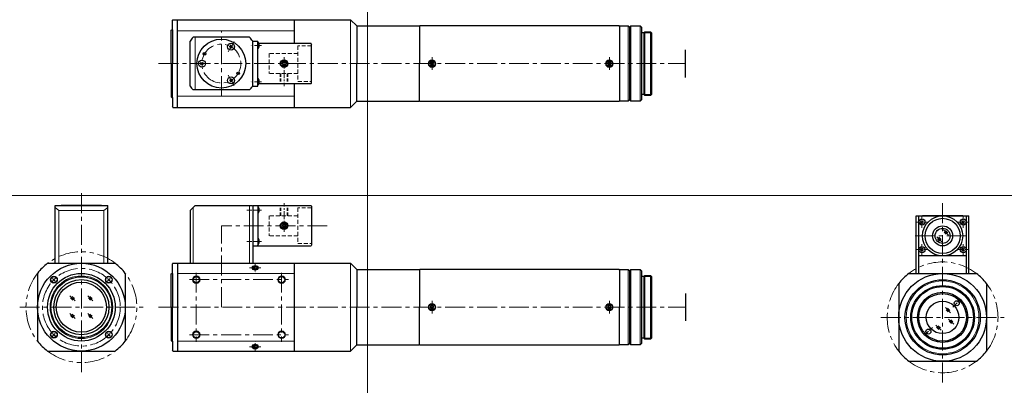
# Model space of a CAD drawing. Header units: millimetres. Extents: x -139 to 254, y 224 to 370.
import ezdxf

# ---------------------------------------------------------------- set-up
doc = ezdxf.new("R2010")
doc.units = ezdxf.units.MM
doc.header["$LTSCALE"] = 0.25
for name, pattern in [('CENTER', [50.8, 31.75, -6.35, 6.35, -6.35]), ('HIDDEN', [9.525, 6.35, -3.175]), ('PHANTOM', [63.5, 31.75, -6.35, 6.35, -6.35, 6.35, -6.35])]:
    doc.linetypes.add(name, pattern=pattern)
doc.layers.add('00_補助線', color=252, linetype='Continuous', lineweight=0, plot=False)
for name, color, linetype, lineweight in [('01_外形線', 7, 'Continuous', 30), ('02_ﾈｼﾞ（断面）・遮光線仕切り', 7, 'Continuous', 20), ('03_ﾈｼﾞ・ﾛｰﾚｯﾄ・遮光線', 7, 'Continuous', 9), ('04_中心線', 1, 'CENTER', 20), ('05_隠れ線', 3, 'HIDDEN', 20), ('06_面取線', 7, 'Continuous', 9), ('07_ﾊｯﾁﾝｸﾞ', 7, 'Continuous', 9), ('10_仮想線', 4, 'PHANTOM', 15)]:
    doc.layers.add(name, color=color, linetype=linetype, lineweight=lineweight)

msp = doc.modelspace()

# ---------------------------------------------------------------- linework, layer by layer
at = {"layer": '00_補助線'}
for p, direction in [((0, 0), (0, 1)), ((0, 300), (1, 0))]:
    msp.add_xline(p, direction, dxfattribs=at)
at = {"layer": '01_外形線'}
for p, q in [((-77.55, 370.13), (-77.75, 369.93)), ((-77.75, 366.13), (-77.75, 369.93)), ((-77.55, 370.13), (-6.75, 370.13)), ((-77.55, 370.13), (-6.75, 370.13)), ((-75.75, 335.13), (-75.75, 370.13)), ((-29.25, 370.13), (-29.25, 360.63)), ((-4.25, 367.63), (-6.75, 370.13)), ((-78.25, 365.93), (-78.05, 366.13)), ((-78.25, 352.63), (-78.25, 365.93)), ((-78.05, 366.13), (-77.75, 366.13)), ((-77.75, 366.13), (-77.75, 352.63)), ((-4.25, 367.63), (20.25, 367.63)), ((-4.25, 367.63), (-4.25, 352.63)), ((20.25, 367.63), (20.65, 367.63)), ((20.65, 367.63), (20.75, 367.53)), ((20.85, 367.63), (20.75, 367.53)), ((20.75, 367.53), (20.75, 352.63)), ((20.75, 367.53), (20.75, 367.53)), ((100.4, 367.63), (20.85, 367.63)), ((100.4, 367.63), (100.5, 367.53)), ((100.5, 367.43), (100.7, 367.63)), ((100.5, 367.53), (100.5, 352.63)), ((100.5, 367.43), (100.5, 337.83)), ((100.7, 367.63), (104, 367.63)), ((104.5, 367.13), (104, 367.63)), ((104.5, 367.13), (105, 367.63)), ((104.5, 367.13), (104.5, 338.13)), ((105, 367.63), (108.75, 367.63)), ((108.75, 367.63), (109.25, 367.13)), ((109.25, 367.13), (109.25, 338.13)), ((110.65, 365.33), (110.25, 364.94)), ((110.65, 365.33), (112.85, 365.33)), ((113.25, 364.94), (112.85, 365.33)), ((-70.75, 343.64), (-70.75, 361.63)), ((-46.98, 363.13), (-69.52, 363.13)), ((-45.75, 343.64), (-45.75, 361.63)), ((-45.75, 361.63), (-43.75, 361.63)), ((-43.75, 343.64), (-43.75, 361.63)), ((110.25, 364.94), (109.25, 364.94)), ((110.25, 364.94), (110.25, 340.33)), ((113.25, 364.94), (113.25, 340.33)), ((-53.65, 359.54), (-55.1, 359.15)), ((-54.18, 358.62), (-54.57, 360.07)), ((-22.45, 360.63), (-43.25, 360.63)), ((-43.25, 360.63), (-43.25, 359.13)), ((-22.45, 360.63), (-22.25, 360.43)), ((-22.25, 344.83), (-22.25, 360.43)), ((126.75, 358.13), (126.75, 347.13)), ((-78.25, 352.63), (-78.25, 339.33)), ((-77.75, 339.13), (-77.75, 352.63)), ((-66.53, 353.16), (-65.47, 352.1)), ((-65.47, 353.16), (-66.53, 352.1)), ((-33.62, 353.28), (-34, 352.63)), ((-34, 352.63), (-33.62, 351.98)), ((-32.87, 353.28), (-33.62, 353.28)), ((-33.62, 351.98), (-32.87, 351.98)), ((-32.5, 352.63), (-32.87, 353.28)), ((-32.87, 351.98), (-32.5, 352.63)), ((-4.25, 337.63), (-4.25, 352.63)), ((20.75, 337.73), (20.75, 352.63)), ((25.38, 353.28), (25, 352.63)), ((25, 352.63), (25.38, 351.98)), ((26.13, 353.28), (25.38, 353.28)), ((25.38, 351.98), (26.13, 351.98)), ((26.5, 352.63), (26.13, 353.28)), ((26.13, 351.98), (26.5, 352.63)), ((96.13, 353.28), (95.75, 352.63)), ((95.75, 352.63), (96.13, 351.98)), ((96.88, 353.28), (96.13, 353.28)), ((96.13, 351.98), (96.88, 351.98)), ((97.25, 352.63), (96.88, 353.28)), ((96.88, 351.98), (97.25, 352.63)), ((-55.1, 346.12), (-53.65, 345.73)), ((-54.57, 345.2), (-54.18, 346.65)), ((-43.25, 346.13), (-43.25, 344.63)), ((-46.98, 342.13), (-69.52, 342.13)), ((-45.75, 343.64), (-43.75, 343.64)), ((-43.25, 344.63), (-22.45, 344.63)), ((-29.25, 344.63), (-29.25, 335.13)), ((-22.25, 344.83), (-22.45, 344.63)), ((-78.25, 339.33), (-78.05, 339.13)), ((-78.05, 339.13), (-77.75, 339.13)), ((-77.75, 339.13), (-77.75, 335.33)), ((20.65, 337.63), (20.75, 337.73)), ((20.75, 337.73), (20.75, 337.73)), ((20.85, 337.63), (20.75, 337.73)), ((100.4, 337.63), (100.5, 337.73)), ((100.5, 337.83), (100.7, 337.63)), ((104.5, 338.13), (104, 337.63)), ((104.5, 338.13), (105, 337.63)), ((109.25, 338.13), (108.75, 337.63)), ((110.25, 340.33), (109.25, 340.33)), ((110.65, 339.93), (110.25, 340.33)), ((112.85, 339.93), (110.65, 339.93)), ((113.25, 340.33), (112.85, 339.93)), ((-77.55, 335.13), (-77.75, 335.33)), ((-77.55, 335.13), (-7.25, 335.13)), ((-77.55, 335.13), (-6.75, 335.13)), ((-4.25, 337.63), (-6.75, 335.13)), ((-4.25, 337.63), (-4.25, 337.63)), ((-4.25, 337.63), (20.65, 337.63)), ((20.85, 337.63), (100.4, 337.63)), ((104, 337.63), (100.7, 337.63)), ((108.75, 337.63), (105, 337.63)), ((-124.56, 272.97), (-124.56, 295.97)), ((-124.56, 295.97), (-103.56, 295.97)), ((-106.06, 295.97), (-122.06, 295.97)), ((-103.56, 272.97), (-103.56, 295.97)), ((-70.75, 293.97), (-68.75, 295.97)), ((-68.75, 295.97), (-45.95, 295.97)), ((-45.95, 295.97), (-45.75, 295.77)), ((-45.75, 295.77), (-45.55, 295.97)), ((-45.75, 295.77), (-45.75, 272.97)), ((-45.55, 295.97), (-43.95, 295.97)), ((-43.95, 295.97), (-22.45, 295.97)), ((-43.95, 295.97), (-43.75, 295.77)), ((-43.75, 295.77), (-43.75, 280.17)), ((-43.75, 295.47), (-43.75, 295.47)), ((-43.25, 294.97), (-43.25, 293.47)), ((-22.45, 295.97), (-22.25, 295.77)), ((-22.25, 295.77), (-22.25, 280.17)), ((-70.75, 293.97), (-70.75, 272.97)), ((-43.75, 292.97), (-43.75, 292.97)), ((218.85, 268.92), (218.85, 291.92)), ((218.85, 291.92), (239.85, 291.92)), ((219.85, 268.92), (219.85, 291.92)), ((237.35, 291.92), (221.35, 291.92)), ((238.85, 268.92), (238.85, 291.92)), ((239.85, 268.92), (239.85, 291.92)), ((-33.25, 288.72), (-33.9, 288.34)), ((-33.9, 288.34), (-33.9, 287.59)), ((-33.9, 287.59), (-33.25, 287.22)), ((-32.6, 288.34), (-33.25, 288.72)), ((-33.25, 287.22), (-32.6, 287.59)), ((-32.6, 287.59), (-32.6, 288.34)), ((220.57, 289.95), (221.63, 288.89)), ((221.63, 289.95), (220.57, 288.89)), ((237.07, 289.95), (238.13, 288.89)), ((238.13, 289.95), (237.07, 288.89)), ((-43.75, 282.97), (-43.75, 282.97)), ((-45.75, 280.17), (-45.55, 279.97)), ((-45.55, 279.97), (-44.05, 279.97)), ((-44.05, 279.97), (-22.45, 279.97)), ((-43.95, 279.97), (-43.75, 280.17)), ((-43.25, 282.47), (-43.25, 280.97)), ((-22.25, 280.17), (-22.45, 279.97)), ((220.57, 278.95), (221.63, 277.89)), ((221.63, 278.95), (220.57, 277.89)), ((237.07, 278.95), (238.13, 277.89)), ((238.13, 278.95), (237.07, 277.89)), ((238.85, 275.92), (219.85, 275.92)), ((-127.56, 272.97), (-100.56, 272.97)), ((-77.55, 272.97), (-77.75, 272.77)), ((-77.75, 268.97), (-77.75, 272.77)), ((-77.55, 272.97), (-6.75, 272.97)), ((-77.55, 272.97), (-6.75, 272.97)), ((-75.75, 272.97), (-75.75, 237.97)), ((-45.12, 271.62), (-45.5, 271.22)), ((-45.5, 271.22), (-45.12, 270.71)), ((-44.37, 271.62), (-45.12, 271.62)), ((-44, 271.22), (-44.37, 271.62)), ((-44.37, 270.71), (-44, 271.22)), ((-29.25, 272.97), (-29.25, 237.97)), ((-4.25, 270.47), (-6.75, 272.97)), ((-131.56, 268.97), (-131.56, 241.97)), ((-96.56, 268.97), (-96.56, 241.97)), ((-78.25, 268.77), (-78.05, 268.97)), ((-78.25, 255.47), (-78.25, 268.77)), ((-78.05, 268.97), (-77.75, 268.97)), ((-77.75, 268.97), (-77.75, 255.47)), ((-45.12, 270.71), (-44.37, 270.71)), ((-4.25, 270.47), (20.25, 270.47)), ((-4.25, 270.47), (-4.25, 255.47)), ((20.25, 270.47), (20.65, 270.47)), ((20.65, 270.47), (20.75, 270.37)), ((20.85, 270.47), (20.75, 270.37)), ((20.75, 270.37), (20.75, 255.47)), ((20.75, 270.37), (20.75, 270.37)), ((100.4, 270.47), (20.85, 270.47)), ((100.4, 270.47), (100.5, 270.37)), ((100.5, 270.27), (100.7, 270.47)), ((100.5, 270.37), (100.5, 255.47)), ((100.7, 270.47), (104, 270.47)), ((104.5, 269.97), (104, 270.47)), ((104.5, 269.97), (105, 270.47)), ((104.5, 269.97), (104.5, 240.97)), ((105, 270.47), (108.75, 270.47)), ((108.75, 270.47), (109.25, 269.97)), ((109.25, 269.97), (109.25, 240.97)), ((110.25, 267.77), (109.25, 267.77)), ((110.65, 268.17), (110.25, 267.77)), ((110.25, 267.77), (110.25, 243.17)), ((110.65, 268.17), (112.85, 268.17)), ((113.25, 267.77), (112.85, 268.17)), ((113.25, 267.77), (113.25, 243.17)), ((215.85, 268.92), (242.85, 268.92)), ((-124.49, 265.9), (-125.55, 266.96)), ((-125.55, 265.9), (-124.49, 266.96)), ((-103.63, 265.9), (-102.57, 266.96)), ((-103.63, 266.96), (-102.57, 265.9)), ((211.85, 264.91), (211.85, 237.92)), ((246.85, 264.91), (246.85, 237.92)), ((126.78, 260.97), (126.78, 249.97)), ((-78.25, 255.47), (-78.25, 242.17)), ((-77.75, 241.97), (-77.75, 255.47)), ((-4.25, 240.47), (-4.25, 255.47)), ((20.75, 240.57), (20.75, 255.47)), ((25.38, 256.12), (25, 255.47)), ((25, 255.47), (25.38, 254.82)), ((26.13, 256.12), (25.38, 256.12)), ((26.5, 255.47), (26.13, 256.12)), ((26.13, 254.82), (26.5, 255.47)), ((96.13, 256.12), (95.75, 255.47)), ((95.75, 255.47), (96.13, 254.82)), ((96.88, 256.12), (96.13, 256.12)), ((97.25, 255.47), (96.88, 256.12)), ((96.88, 254.82), (97.25, 255.47)), ((100.5, 240.57), (100.5, 255.47)), ((25.38, 254.82), (26.13, 254.82)), ((96.13, 254.82), (96.88, 254.82)), ((-124.49, 245.04), (-125.55, 243.98)), ((-124.49, 243.98), (-125.55, 245.04)), ((-103.63, 245.04), (-102.57, 243.98)), ((-102.57, 245.04), (-103.63, 243.98)), ((-78.25, 242.17), (-78.05, 241.97)), ((-78.05, 241.97), (-77.75, 241.97)), ((-77.75, 241.97), (-77.75, 238.17)), ((-45.5, 239.72), (-45.12, 240.23)), ((-45.12, 239.32), (-45.5, 239.72)), ((-45.12, 240.23), (-44.37, 240.23)), ((-44.37, 240.23), (-44, 239.72)), ((-44, 239.72), (-44.37, 239.32)), ((-4.25, 240.47), (-6.75, 237.97)), ((-4.25, 240.47), (-4.25, 240.47)), ((-4.25, 240.47), (20.65, 240.47)), ((20.65, 240.47), (20.75, 240.57)), ((20.75, 240.57), (20.75, 240.57)), ((20.85, 240.47), (20.75, 240.57)), ((20.85, 240.47), (100.4, 240.47)), ((100.4, 240.47), (100.5, 240.57)), ((100.5, 240.67), (100.7, 240.47)), ((104, 240.47), (100.7, 240.47)), ((104.5, 240.97), (104, 240.47)), ((104.5, 240.97), (105, 240.47)), ((108.75, 240.47), (105, 240.47)), ((109.25, 240.97), (108.75, 240.47)), ((110.25, 243.17), (109.25, 243.17)), ((110.65, 242.77), (110.25, 243.17)), ((112.85, 242.77), (110.65, 242.77)), ((113.25, 243.17), (112.85, 242.77)), ((-127.56, 237.97), (-100.56, 237.97)), ((-77.55, 237.97), (-77.75, 238.17)), ((-77.55, 237.97), (-7.25, 237.97)), ((-77.55, 237.97), (-6.75, 237.97)), ((-44.37, 239.32), (-45.12, 239.32)), ((215.85, 233.92), (242.85, 233.92))]:
    msp.add_line(p, q, dxfattribs=at)
for centre, radius in [((-58.25, 352.63), 9.75), ((-54.37, 359.35), 1.37), ((-66, 352.63), 1.37), ((-64.96, 356.51), 0.5), ((-33.25, 352.63), 1.5), ((-33.25, 352.63), 1.25), ((25.75, 352.63), 1.25), ((96.5, 352.63), 1.25), ((-54.37, 345.92), 1.37), ((-51.54, 348.76), 0.5), ((221.1, 289.42), 1.25), ((229.35, 283.92), 8), ((229.35, 283.92), 7), ((237.6, 289.42), 1.25), ((-33.25, 287.97), 1.5), ((-33.25, 287.97), 1.25), ((229.35, 283.92), 4), ((229.35, 283.92), 3), ((221.1, 278.42), 1.25), ((237.6, 278.42), 1.25), ((-114.06, 255.47), 17.5), ((-114.06, 255.47), 13.5), ((-125.02, 266.43), 1.35), ((-125.02, 266.43), 1.25), ((-114.06, 255.47), 12.12), ((-103.1, 266.43), 1.35), ((-103.1, 266.43), 1.25), ((-68.25, 266.47), 1.25), ((-34.25, 266.47), 1.25), ((229.35, 251.42), 17.5), ((-114.06, 255.47), 11), ((-114.06, 255.47), 10), ((229.35, 251.42), 15), ((229.35, 251.42), 12.7), ((229.35, 251.42), 12.3), ((229.35, 251.42), 10), ((229.35, 251.42), 9.5), ((25.75, 255.47), 1.25), ((96.5, 255.47), 1.25), ((229.35, 251.42), 6.5), ((235.01, 257.07), 1), ((-125.02, 244.51), 1.35), ((-125.02, 244.51), 1.25), ((-103.1, 244.51), 1.35), ((-103.1, 244.51), 1.25), ((-68.25, 244.47), 1.25), ((-34.25, 244.47), 1.25), ((223.69, 245.76), 1)]:
    msp.add_circle(centre, radius, dxfattribs=at)
for centre, radius, start, end in [((-58.25, 352.63), 15.4, 137.0141, 144.2612), ((-58.25, 352.63), 15.4, 35.7388, 42.9859), ((-43.75, 360.63), 0.5, 0, 90), ((-43.75, 359.13), 0.5, 270, 0), ((-43.75, 346.13), 0.5, 0, 90), ((-58.25, 352.63), 15.4, 215.7388, 222.9859), ((-58.25, 352.63), 15.4, 317.0141, 324.2612), ((-43.75, 344.63), 0.5, 270, 0), ((-43.75, 294.97), 0.5, 0, 90), ((-43.75, 293.47), 0.5, 270, 0), ((-43.75, 282.47), 0.5, 0, 90), ((-43.75, 280.97), 0.5, 270, 0), ((-114.06, 255.47), 22.1, 127.6408, 142.3592), ((-114.06, 255.47), 22.1, 37.6408, 52.3592), ((229.35, 251.42), 22.1, 127.6408, 142.3592), ((229.35, 251.42), 22.1, 37.6408, 52.3592), ((-114.06, 255.47), 22.1, 217.6408, 232.3592), ((-114.06, 255.47), 22.1, 307.6408, 322.3592), ((229.35, 251.42), 22.1, 217.6408, 232.3592), ((229.35, 251.42), 22.1, 307.6408, 322.3592)]:
    msp.add_arc(centre, radius, start, end, dxfattribs=at)
for major_axis, ratio in [((-1.07, 0), 0.681736), ((1.07, 0), 0.732477)]:
    msp.add_ellipse((-44.75, 271.22), major_axis=major_axis, ratio=ratio, start_param=3.141593, end_param=6.283185, dxfattribs=at)
at = {"layer": '01_外形線', "extrusion": (0, 0, -1)}
for major_axis, ratio in [((1.07, 0), 0.732477), ((-1.07, 0), 0.681736)]:
    msp.add_ellipse((-44.75, 239.72), major_axis=major_axis, ratio=ratio, start_param=3.141593, end_param=6.283185, dxfattribs=at)
at = {"layer": '02_ﾈｼﾞ（断面）・遮光線仕切り'}
for p, q in [((110.25, 364.94), (113.25, 364.94)), ((110.25, 340.33), (113.25, 340.33)), ((110.25, 267.77), (113.25, 267.77)), ((110.25, 243.17), (113.25, 243.17))]:
    msp.add_line(p, q, dxfattribs=at)
at = {"layer": '03_ﾈｼﾞ・ﾛｰﾚｯﾄ・遮光線'}
for centre, radius in [((-114.06, 255.47), 12.5), ((-68.25, 266.47), 1.5), ((-34.25, 266.47), 1.5), ((229.35, 251.42), 14.5), ((-68.25, 244.47), 1.5), ((-34.25, 244.47), 1.5)]:
    msp.add_circle(centre, radius, dxfattribs=at)
for major_axis, ratio in [((-1.3, 0), 0.676408), ((1.3, 0), 0.737806)]:
    msp.add_ellipse((-44.75, 271.22), major_axis=major_axis, ratio=ratio, start_param=3.141593, end_param=6.283185, dxfattribs=at)
at = {"layer": '03_ﾈｼﾞ・ﾛｰﾚｯﾄ・遮光線', "extrusion": (0, 0, -1)}
for major_axis, ratio in [((1.3, 0), 0.737806), ((-1.3, 0), 0.676408)]:
    msp.add_ellipse((-44.75, 239.72), major_axis=major_axis, ratio=ratio, start_param=3.141593, end_param=6.283185, dxfattribs=at)
at = {"layer": '04_中心線'}
for p, q in [((-58.25, 339.63), (-58.25, 365.63)), ((-83.25, 352.63), (126.75, 352.63)), ((-114.06, 300.97), (-114.06, 228.37)), ((229.35, 296.92), (229.35, 224.32)), ((-58.25, 255.47), (-58.25, 287.97)), ((-16.01, 287.97), (-58.25, 287.97)), ((218.35, 283.92), (240.35, 283.92)), ((-68.25, 269.22), (-68.25, 241.72)), ((-34.25, 269.22), (-34.25, 241.72)), ((-71, 266.47), (-31.5, 266.47)), ((-138.66, 255.47), (-89.46, 255.47)), ((-83.25, 255.47), (126.78, 255.47)), ((204.75, 251.42), (253.95, 251.42)), ((-71, 244.47), (-31.5, 244.47))]:
    msp.add_line(p, q, dxfattribs=at)
at = {"layer": '04_中心線', "ltscale": 0.3}
for p, q in [((-53.19, 361.4), (-55.56, 357.29)), ((25.75, 350.13), (25.75, 355.13)), ((96.5, 350.13), (96.5, 355.13)), ((-68.62, 352.63), (-63.38, 352.63)), ((-55.56, 347.97), (-53.19, 343.87)), ((221.1, 287.17), (221.1, 291.67)), ((237.6, 287.17), (237.6, 291.67)), ((218.85, 289.42), (223.35, 289.42)), ((235.35, 289.42), (239.85, 289.42)), ((221.1, 276.17), (221.1, 280.67)), ((237.6, 276.17), (237.6, 280.67)), ((218.85, 278.42), (223.35, 278.42)), ((235.35, 278.42), (239.85, 278.42)), ((-47.05, 271.22), (-42.45, 271.22)), ((-44.75, 273.1), (-44.75, 269.26)), ((25.75, 252.97), (25.75, 257.97)), ((96.5, 252.97), (96.5, 257.97)), ((233.42, 255.48), (236.6, 258.67)), ((222.1, 244.17), (225.28, 247.35)), ((-47.05, 239.72), (-42.45, 239.72)), ((-44.75, 237.84), (-44.75, 241.68))]:
    msp.add_line(p, q, dxfattribs=at)
at = {"layer": '04_中心線', "ltscale": 0.35}
for p, q in [((-42.25, 359.88), (-46.75, 359.88)), ((-42.25, 345.38), (-46.75, 345.38))]:
    msp.add_line(p, q, dxfattribs=at)
at = {"layer": '04_中心線', "ltscale": 0.4}
for p, q in [((-33.25, 355.13), (-33.25, 343.63)), ((-33.25, 285.47), (-33.25, 296.97)), ((-42.25, 294.22), (-48.04, 294.22)), ((-42.25, 281.72), (-48.14, 281.72))]:
    msp.add_line(p, q, dxfattribs=at)
at = {"layer": '04_中心線'}
for centre, radius in [((-58.25, 352.63), 7.75), ((-114.06, 255.47), 15.5)]:
    msp.add_circle(centre, radius, dxfattribs=at)
for start, end in [(52.3592, 127.6408), (142.3592, 217.6408), (322.3592, 37.6408), (232.3592, 307.6408)]:
    msp.add_arc((229.35, 251.42), 22.1, start, end, dxfattribs=at)
at = {"layer": '05_隠れ線'}
for p, q in [((-27.75, 359.73), (-27.75, 345.53)), ((-22.25, 359.73), (-27.75, 359.73)), ((-39.25, 356.63), (-39.25, 348.63)), ((-27.75, 356.63), (-39.25, 356.63)), ((-27.75, 348.63), (-39.25, 348.63)), ((-27.75, 345.53), (-22.25, 345.53)), ((-22.25, 295.07), (-27.75, 295.07)), ((-27.75, 295.07), (-27.75, 280.87)), ((-27.75, 291.97), (-39.25, 291.97)), ((-39.25, 291.97), (-39.25, 283.97)), ((-27.75, 283.97), (-39.25, 283.97)), ((-27.75, 280.87), (-22.25, 280.87))]:
    msp.add_line(p, q, dxfattribs=at)
at = {"layer": '05_隠れ線', "ltscale": 0.8}
for p, q in [((-34.75, 348.63), (-34.75, 344.63)), ((-34.5, 348.63), (-34.5, 344.63)), ((-32, 348.63), (-32, 344.63)), ((-31.75, 348.63), (-31.75, 344.63)), ((-34.75, 291.97), (-34.75, 295.97)), ((-34.5, 291.97), (-34.5, 295.97)), ((-32, 291.97), (-32, 295.97)), ((-31.75, 291.97), (-31.75, 295.97))]:
    msp.add_line(p, q, dxfattribs=at)
at = {"layer": '06_面取線', "lineweight": 20}
for p, q in [((-6.75, 370.13), (-6.75, 335.13)), ((-75.75, 365.63), (-29.25, 365.63)), ((-68.75, 342.13), (-68.75, 363.13)), ((-75.75, 339.63), (-29.25, 339.63)), ((-123.06, 293.97), (-124.56, 295.2)), ((-105.07, 293.97), (-103.56, 295.2)), ((-69.52, 295.2), (-69.52, 272.97)), ((-46.98, 295.97), (-46.98, 272.97)), ((-105.07, 293.97), (-123.06, 293.97)), ((-123.06, 293.97), (-123.06, 272.97)), ((-105.07, 293.97), (-105.07, 272.97)), ((-6.75, 272.97), (-6.75, 237.97)), ((-75.75, 268.97), (-29.25, 268.97)), ((-75.75, 241.97), (-29.25, 241.97))]:
    msp.add_line(p, q, dxfattribs=at)
at = {"layer": '06_面取線'}
for p, q in [((104, 337.63), (104, 367.63)), ((105, 367.63), (105, 337.63)), ((108.75, 337.63), (108.75, 367.63)), ((110.65, 339.93), (110.65, 365.33)), ((112.85, 365.33), (112.85, 339.93)), ((104, 240.47), (104, 270.47)), ((105, 270.47), (105, 240.47)), ((108.75, 240.47), (108.75, 270.47)), ((110.65, 242.77), (110.65, 268.17)), ((112.85, 268.17), (112.85, 242.77))]:
    msp.add_line(p, q, dxfattribs=at)
for centre in [(25.75, 352.63), (96.5, 352.63), (25.75, 255.47), (96.5, 255.47)]:
    msp.add_circle(centre, 1.5, dxfattribs=at)
at = {"layer": '07_ﾊｯﾁﾝｸﾞ'}
for p, q in [((229.06, 281.52), (227.02, 283.57)), ((228.16, 281.82), (227.28, 282.72)), ((228.77, 282.44), (227.9, 283.34)), ((231.69, 284.23), (229.65, 286.28)), ((230.79, 284.53), (229.91, 285.43)), ((231.4, 285.15), (230.53, 286.05)), ((-116.58, 257.98), (-118.62, 260.03)), ((-117.48, 258.28), (-118.36, 259.18)), ((-116.86, 258.9), (-117.74, 259.79)), ((-109.5, 257.98), (-111.55, 260.03)), ((-110.41, 258.28), (-111.29, 259.18)), ((-109.79, 258.9), (-110.67, 259.79)), ((232.48, 253.27), (230.44, 255.31)), ((-116.58, 250.91), (-118.62, 252.95)), ((-117.48, 251.21), (-118.36, 252.11)), ((-116.86, 251.83), (-117.74, 252.72)), ((-109.5, 250.91), (-111.55, 252.95)), ((-110.41, 251.21), (-111.29, 252.11)), ((-109.79, 251.83), (-110.67, 252.72)), ((231.58, 253.57), (230.7, 254.47)), ((232.19, 254.18), (231.31, 255.08)), ((228.75, 246.26), (226.71, 248.3)), ((227.85, 246.56), (226.97, 247.46)), ((228.46, 247.18), (227.58, 248.07)), ((233.77, 248.67), (231.73, 250.72)), ((232.87, 248.97), (231.99, 249.87)), ((233.48, 249.59), (232.61, 250.49))]:
    msp.add_line(p, q, dxfattribs=at)
at = {"layer": '10_仮想線'}
for start, end in [(52.3592, 127.6408), (142.3592, 217.6408), (322.3592, 37.6408), (232.3592, 307.6408)]:
    msp.add_arc((-114.06, 255.47), 22.1, start, end, dxfattribs=at)

doc.saveas('drawing.dxf')
